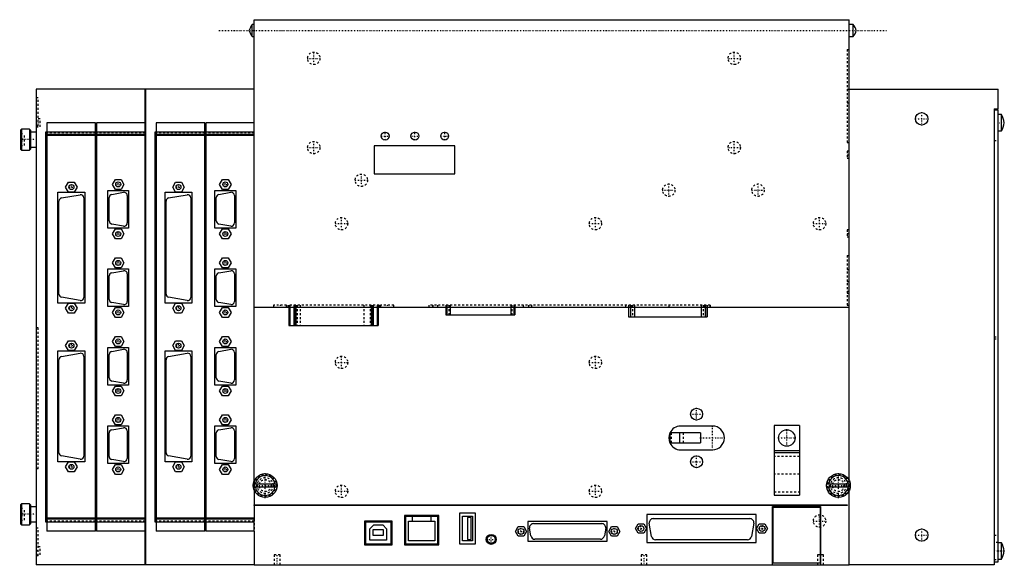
# Model space of a CAD drawing. Extents: x -119 to 377, y 0 to 275.
import ezdxf

# ---------------------------------------------------------------- set-up
doc = ezdxf.new("R2010")
doc.units = 0
doc.linetypes.add('CENTER', pattern=[1.5, 0.45, -0.5, 0.05, -0.5])
doc.linetypes.add('DASHED', pattern=[2, 1, -1])
for name, color, linetype in [('AM_0', 7, 'CONTINUOUS'), ('AM_3', 7, 'DASHED'), ('AM_7', 7, 'CENTER')]:
    doc.layers.add(name, color=color, linetype=linetype)

msp = doc.modelspace()

# ---------------------------------------------------------------- linework, layer by layer
at = {"layer": 'AM_0', "color": 7, "linetype": 'CONTINUOUS'}
for p, q in [((-1, 275), (299, 275)), ((-1, 42.4), (-1, 275)), ((299, 42.4), (299, 275)), ((-1, 272.5), (-2, 272.5)), ((-2, 266.5), (-2, 272.5)), ((301, 272.5), (299, 272.5)), ((301, 266.5), (301, 272.5)), ((-2, 266.5), (-1, 266.5)), ((299, 266.5), (301, 266.5)), ((-111, 240), (-111, 0)), ((-1, 240), (-111, 240)), ((-56, 0.1), (-56, 239.9)), ((-56, 239.9), (-55.9, 239.9)), ((-55.9, 239.9), (-55.9, 0.1)), ((299, 240), (374, 240)), ((374, 230), (374, 240)), ((372, 230), (372, 0)), ((372, 230), (374, 230)), ((372, 229.5), (374, 229.5)), ((374, 1.5), (374, 229.5)), ((375.7, 227.15), (374, 227.15)), ((375.7, 218.85), (375.7, 227.15)), ((-118.37, 219.79), (-118.87, 219.29)), ((-118.87, 219.29), (-118.87, 209.71)), ((-114.37, 219.79), (-118.37, 219.79)), ((-118.37, 219.79), (-118.37, 209.21)), ((-113.87, 219.29), (-114.37, 219.79)), ((-114.37, 219.79), (-114.37, 209.21)), ((-113.87, 219.29), (-113.87, 209.71)), ((-106, 218.5), (-56, 218.5)), ((-106, 21.5), (-106, 218.5)), ((-105.5, 223), (-105.5, 17)), ((-81, 223), (-105.5, 223)), ((-81, 17), (-81, 223)), ((-80.5, 223), (-80.5, 17)), ((-56, 223), (-80.5, 223)), ((-51, 218.5), (-1, 218.5)), ((-51, 21.5), (-51, 218.5)), ((-50.5, 223), (-50.5, 17)), ((-26, 223), (-50.5, 223)), ((-26, 17), (-26, 223)), ((-25.5, 223), (-25.5, 17)), ((-1, 223), (-25.5, 223)), ((374, 218.85), (375.7, 218.85)), ((-111, 218.25), (-113.87, 218.25)), ((-81, 217), (-105.5, 217)), ((-81, 216.5), (-105.5, 216.5)), ((-56, 217), (-80.5, 217)), ((-56, 216.5), (-80.5, 216.5)), ((-26, 217), (-50.5, 217)), ((-26, 216.5), (-50.5, 216.5)), ((-1, 217), (-25.5, 217)), ((-1, 216.5), (-25.5, 216.5)), ((-118.87, 209.71), (-118.37, 209.21)), ((-118.37, 209.21), (-114.37, 209.21)), ((-114.37, 209.21), (-113.87, 209.71)), ((-113.87, 210.75), (-111, 210.75)), ((59.5, 211.3), (59.5, 197.3)), ((100.1, 211.3), (59.5, 211.3)), ((100.1, 197.3), (100.1, 211.3)), ((-72.49, 191.9), (-71.04, 194.4)), ((-71.04, 194.4), (-68.16, 194.4)), ((-68.16, 194.4), (-66.71, 191.9)), ((-18.49, 191.9), (-17.04, 194.4)), ((-17.04, 194.4), (-14.16, 194.4)), ((-14.16, 194.4), (-12.71, 191.9)), ((59.5, 197.3), (100.1, 197.3)), ((-96.09, 190.56), (-94.64, 193.06)), ((-94.64, 188.06), (-96.09, 190.56)), ((-94.64, 193.06), (-91.76, 193.06)), ((-91.76, 193.06), (-90.31, 190.56)), ((-90.31, 190.56), (-91.76, 188.06)), ((-74.85, 188.9), (-64.35, 188.9)), ((-74.85, 169.9), (-74.85, 188.9)), ((-71.04, 189.4), (-72.49, 191.9)), ((-68.16, 189.4), (-71.04, 189.4)), ((-66.71, 191.9), (-68.16, 189.4)), ((-64.35, 188.9), (-64.35, 169.9)), ((-42.09, 190.56), (-40.64, 193.06)), ((-40.64, 188.06), (-42.09, 190.56)), ((-40.64, 193.06), (-37.76, 193.06)), ((-37.76, 193.06), (-36.31, 190.56)), ((-36.31, 190.56), (-37.76, 188.06)), ((-20.85, 188.9), (-10.35, 188.9)), ((-20.85, 169.9), (-20.85, 188.9)), ((-17.04, 189.4), (-18.49, 191.9)), ((-14.16, 189.4), (-17.04, 189.4)), ((-12.71, 191.9), (-14.16, 189.4)), ((-10.35, 188.9), (-10.35, 169.9)), ((-99.95, 132), (-99.95, 188)), ((-99.95, 188), (-86.45, 188)), ((-98.16, 185.07), (-88.8, 186.72)), ((-91.76, 188.06), (-94.64, 188.06)), ((-86.92, 185.14), (-86.92, 134.89)), ((-86.45, 188), (-86.45, 132)), ((-74.14, 173.5), (-74.14, 185.3)), ((-72.82, 186.87), (-66.88, 187.92)), ((-65, 186.34), (-65, 172.46)), ((-45.95, 132), (-45.95, 188)), ((-45.95, 188), (-32.45, 188)), ((-44.16, 185.07), (-34.8, 186.72)), ((-37.76, 188.06), (-40.64, 188.06)), ((-32.92, 185.14), (-32.92, 134.89)), ((-32.45, 188), (-32.45, 132)), ((-20.14, 173.5), (-20.14, 185.3)), ((-18.82, 186.87), (-12.88, 187.92)), ((-11, 186.34), (-11, 172.46)), ((-99.48, 136.54), (-99.48, 183.49)), ((-45.48, 136.54), (-45.48, 183.49)), ((-64.35, 169.9), (-74.85, 169.9)), ((-66.88, 170.88), (-72.82, 171.93)), ((-72.49, 166.91), (-71.04, 169.41)), ((-71.04, 169.41), (-68.16, 169.41)), ((-68.16, 169.41), (-66.71, 166.91)), ((-10.35, 169.9), (-20.85, 169.9)), ((-12.88, 170.88), (-18.82, 171.93)), ((-18.49, 166.91), (-17.04, 169.41)), ((-17.04, 169.41), (-14.16, 169.41)), ((-14.16, 169.41), (-12.71, 166.91)), ((-71.04, 164.41), (-72.49, 166.91)), ((-68.16, 164.41), (-71.04, 164.41)), ((-66.71, 166.91), (-68.16, 164.41)), ((-17.04, 164.41), (-18.49, 166.91)), ((-14.16, 164.41), (-17.04, 164.41)), ((-12.71, 166.91), (-14.16, 164.41)), ((-72.49, 152.29), (-71.04, 154.79)), ((-71.04, 154.79), (-68.16, 154.79)), ((-68.16, 154.79), (-66.71, 152.29)), ((-18.49, 152.29), (-17.04, 154.79)), ((-17.04, 154.79), (-14.16, 154.79)), ((-14.16, 154.79), (-12.71, 152.29)), ((-74.85, 149.3), (-64.35, 149.3)), ((-74.85, 130.3), (-74.85, 149.3)), ((-71.04, 149.79), (-72.49, 152.29)), ((-68.16, 149.79), (-71.04, 149.79)), ((-66.71, 152.29), (-68.16, 149.79)), ((-64.35, 149.3), (-64.35, 130.3)), ((-20.85, 149.3), (-10.35, 149.3)), ((-20.85, 130.3), (-20.85, 149.3)), ((-17.04, 149.79), (-18.49, 152.29)), ((-14.16, 149.79), (-17.04, 149.79)), ((-12.71, 152.29), (-14.16, 149.79)), ((-10.35, 149.3), (-10.35, 130.3)), ((-74.14, 133.9), (-74.14, 145.7)), ((-72.82, 147.27), (-66.88, 148.32)), ((-65, 146.74), (-65, 132.86)), ((-20.14, 133.9), (-20.14, 145.7)), ((-18.82, 147.27), (-12.88, 148.32)), ((-11, 146.74), (-11, 132.86)), ((-88.8, 133.31), (-98.16, 134.96)), ((-34.8, 133.31), (-44.16, 134.96)), ((-86.45, 132), (-99.95, 132)), ((-96.09, 129.44), (-94.64, 131.94)), ((-94.64, 126.94), (-96.09, 129.44)), ((-94.64, 131.94), (-91.76, 131.94)), ((-91.76, 131.94), (-90.31, 129.44)), ((-90.31, 129.44), (-91.76, 126.94)), ((-64.35, 130.3), (-74.85, 130.3)), ((-66.88, 131.28), (-72.82, 132.33)), ((-72.49, 127.31), (-71.04, 129.81)), ((-71.04, 129.81), (-68.16, 129.81)), ((-68.16, 129.81), (-66.71, 127.31)), ((-32.45, 132), (-45.95, 132)), ((-42.09, 129.44), (-40.64, 131.94)), ((-40.64, 126.94), (-42.09, 129.44)), ((-40.64, 131.94), (-37.76, 131.94)), ((-37.76, 131.94), (-36.31, 129.44)), ((-36.31, 129.44), (-37.76, 126.94)), ((-10.35, 130.3), (-20.85, 130.3)), ((-12.88, 131.28), (-18.82, 132.33)), ((-18.49, 127.31), (-17.04, 129.81)), ((-17.04, 129.81), (-14.16, 129.81)), ((-14.16, 129.81), (-12.71, 127.31)), ((-1, 130), (299, 130)), ((16.5, 130), (16.5, 120.8)), ((17, 130), (17, 120.8)), ((19, 130), (19, 120.8)), ((19.5, 130), (19.5, 120.8)), ((20, 130), (20, 120.8)), ((58, 130), (58, 120.8)), ((58.5, 130), (58.5, 120.8)), ((59, 130), (59, 120.8)), ((61, 130), (61, 120.8)), ((61.5, 130), (61.5, 120.8)), ((95.56, 130), (95.56, 126.11)), ((95.58, 130), (95.58, 126.11)), ((96.15, 130), (96.15, 126.11)), ((97.72, 130), (97.72, 126.11)), ((128.28, 130), (128.28, 126.11)), ((129.85, 130), (129.85, 126.11)), ((130.42, 130), (130.42, 126.11)), ((130.44, 126.11), (130.44, 130)), ((187.72, 130), (187.72, 125.1)), ((187.75, 130), (187.75, 125.1)), ((188.71, 130), (188.71, 125.1)), ((190.68, 130), (190.68, 125.1)), ((224.34, 130), (224.34, 125.1)), ((226.31, 130), (226.31, 125.1)), ((227.27, 130), (227.27, 125.1)), ((227.3, 125.1), (227.3, 130)), ((-91.76, 126.94), (-94.64, 126.94)), ((-71.04, 124.81), (-72.49, 127.31)), ((-68.16, 124.81), (-71.04, 124.81)), ((-66.71, 127.31), (-68.16, 124.81)), ((-37.76, 126.94), (-40.64, 126.94)), ((-17.04, 124.81), (-18.49, 127.31)), ((-14.16, 124.81), (-17.04, 124.81)), ((-12.71, 127.31), (-14.16, 124.81)), ((95.56, 126.11), (130.44, 126.11)), ((187.72, 125.1), (227.3, 125.1)), ((16.5, 120.8), (61.5, 120.8)), ((-72.49, 112.69), (-71.04, 115.19)), ((-71.04, 115.19), (-68.16, 115.19)), ((-68.16, 115.19), (-66.71, 112.69)), ((-18.49, 112.69), (-17.04, 115.19)), ((-17.04, 115.19), (-14.16, 115.19)), ((-14.16, 115.19), (-12.71, 112.69)), ((-96.09, 110.56), (-94.64, 113.06)), ((-94.64, 108.06), (-96.09, 110.56)), ((-94.64, 113.06), (-91.76, 113.06)), ((-91.76, 113.06), (-90.31, 110.56)), ((-90.31, 110.56), (-91.76, 108.06)), ((-74.85, 109.7), (-64.35, 109.7)), ((-74.85, 90.7), (-74.85, 109.7)), ((-71.04, 110.19), (-72.49, 112.69)), ((-68.16, 110.19), (-71.04, 110.19)), ((-66.71, 112.69), (-68.16, 110.19)), ((-64.35, 109.7), (-64.35, 90.7)), ((-42.09, 110.56), (-40.64, 113.06)), ((-40.64, 108.06), (-42.09, 110.56)), ((-40.64, 113.06), (-37.76, 113.06)), ((-37.76, 113.06), (-36.31, 110.56)), ((-36.31, 110.56), (-37.76, 108.06)), ((-20.85, 109.7), (-10.35, 109.7)), ((-20.85, 90.7), (-20.85, 109.7)), ((-17.04, 110.19), (-18.49, 112.69)), ((-14.16, 110.19), (-17.04, 110.19)), ((-12.71, 112.69), (-14.16, 110.19)), ((-10.35, 109.7), (-10.35, 90.7)), ((-99.95, 52), (-99.95, 108)), ((-99.95, 108), (-86.45, 108)), ((-98.16, 105.07), (-88.8, 106.72)), ((-91.76, 108.06), (-94.64, 108.06)), ((-86.92, 105.14), (-86.92, 54.89)), ((-86.45, 108), (-86.45, 52)), ((-74.14, 94.3), (-74.14, 106.1)), ((-72.82, 107.67), (-66.88, 108.72)), ((-65, 107.14), (-65, 93.26)), ((-45.95, 52), (-45.95, 108)), ((-45.95, 108), (-32.45, 108)), ((-44.16, 105.07), (-34.8, 106.72)), ((-37.76, 108.06), (-40.64, 108.06)), ((-32.92, 105.14), (-32.92, 54.89)), ((-32.45, 108), (-32.45, 52)), ((-20.14, 94.3), (-20.14, 106.1)), ((-18.82, 107.67), (-12.88, 108.72)), ((-11, 107.14), (-11, 93.26)), ((-99.48, 56.54), (-99.48, 103.49)), ((-45.48, 56.54), (-45.48, 103.49)), ((-64.35, 90.7), (-74.85, 90.7)), ((-66.88, 91.68), (-72.82, 92.73)), ((-72.49, 87.7), (-71.04, 90.2)), ((-71.04, 90.2), (-68.16, 90.2)), ((-68.16, 90.2), (-66.71, 87.7)), ((-10.35, 90.7), (-20.85, 90.7)), ((-12.88, 91.68), (-18.82, 92.73)), ((-18.49, 87.7), (-17.04, 90.2)), ((-17.04, 90.2), (-14.16, 90.2)), ((-14.16, 90.2), (-12.71, 87.7)), ((-71.04, 85.2), (-72.49, 87.7)), ((-68.16, 85.2), (-71.04, 85.2)), ((-66.71, 87.7), (-68.16, 85.2)), ((-17.04, 85.2), (-18.49, 87.7)), ((-14.16, 85.2), (-17.04, 85.2)), ((-12.71, 87.7), (-14.16, 85.2)), ((-72.49, 73.09), (-71.04, 75.59)), ((-71.04, 75.59), (-68.16, 75.59)), ((-68.16, 75.59), (-66.71, 73.09)), ((-18.49, 73.09), (-17.04, 75.59)), ((-17.04, 75.59), (-14.16, 75.59)), ((-14.16, 75.59), (-12.71, 73.09)), ((-74.85, 70.1), (-64.35, 70.1)), ((-74.85, 51.1), (-74.85, 70.1)), ((-71.04, 70.59), (-72.49, 73.09)), ((-68.16, 70.59), (-71.04, 70.59)), ((-66.71, 73.09), (-68.16, 70.59)), ((-64.35, 70.1), (-64.35, 51.1)), ((-20.85, 70.1), (-10.35, 70.1)), ((-20.85, 51.1), (-20.85, 70.1)), ((-17.04, 70.59), (-18.49, 73.09)), ((-14.16, 70.59), (-17.04, 70.59)), ((-12.71, 73.09), (-14.16, 70.59)), ((-10.35, 70.1), (-10.35, 51.1)), ((230, 70), (214, 70)), ((261.15, 70.3), (261.15, 35.1)), ((273.85, 70.3), (261.15, 70.3)), ((273.85, 70.3), (273.85, 35.1)), ((-74.17, 54.7), (-74.17, 66.5)), ((-72.85, 68.07), (-66.91, 69.12)), ((-65.03, 67.54), (-65.03, 53.66)), ((-20.14, 54.7), (-20.14, 66.5)), ((-18.82, 68.07), (-12.88, 69.12)), ((-11, 67.54), (-11, 53.66)), ((208.5, 66.5), (208.5, 61.5)), ((223.94, 66.5), (208.5, 66.5)), ((213.62, 61.5), (213.62, 66.5)), ((223.94, 66.5), (223.94, 61.5)), ((208.5, 61.5), (223.94, 61.5)), ((-88.8, 53.31), (-98.16, 54.96)), ((-34.8, 53.31), (-44.16, 54.96)), ((214, 58), (230, 58)), ((273.85, 57.5), (261.15, 57.5)), ((273.85, 56.5), (261.15, 56.5)), ((-86.45, 52), (-99.95, 52)), ((-96.09, 49.44), (-94.64, 51.94)), ((-94.64, 51.94), (-91.76, 51.94)), ((-91.76, 51.94), (-90.31, 49.44)), ((-64.35, 51.1), (-74.85, 51.1)), ((-66.91, 52.08), (-72.85, 53.13)), ((-72.49, 48.1), (-71.04, 50.6)), ((-71.04, 50.6), (-68.16, 50.6)), ((-68.16, 50.6), (-66.71, 48.1)), ((-32.45, 52), (-45.95, 52)), ((-42.09, 49.44), (-40.64, 51.94)), ((-40.64, 51.94), (-37.76, 51.94)), ((-37.76, 51.94), (-36.31, 49.44)), ((-10.35, 51.1), (-20.85, 51.1)), ((-12.88, 52.08), (-18.82, 53.13)), ((-18.49, 48.1), (-17.04, 50.6)), ((-17.04, 50.6), (-14.16, 50.6)), ((-14.16, 50.6), (-12.71, 48.1)), ((-94.64, 46.94), (-96.09, 49.44)), ((-91.76, 46.94), (-94.64, 46.94)), ((-90.31, 49.44), (-91.76, 46.94)), ((-71.04, 45.6), (-72.49, 48.1)), ((-68.16, 45.6), (-71.04, 45.6)), ((-66.71, 48.1), (-68.16, 45.6)), ((-40.64, 46.94), (-42.09, 49.44)), ((-37.76, 46.94), (-40.64, 46.94)), ((-36.31, 49.44), (-37.76, 46.94)), ((-17.04, 45.6), (-18.49, 48.1)), ((-14.16, 45.6), (-17.04, 45.6)), ((-12.71, 48.1), (-14.16, 45.6)), ((-1.43, 40.9), (10.43, 40.9)), ((287.57, 40.9), (299.43, 40.9)), ((10.43, 39.1), (-1.43, 39.1)), ((-1, 37.6), (-1, 30.2)), ((261.15, 35.1), (273.85, 35.1)), ((299.43, 39.1), (287.57, 39.1)), ((299, 0), (299, 37.6)), ((-118.37, 30.79), (-118.87, 30.29)), ((-118.87, 30.29), (-118.87, 20.7)), ((-114.37, 30.79), (-118.37, 30.79)), ((-118.37, 30.79), (-118.37, 20.2)), ((-113.87, 30.29), (-114.37, 30.79)), ((-114.37, 30.79), (-114.37, 20.2)), ((-113.87, 30.29), (-113.87, 20.7)), ((-1, 30), (-1, 30.2)), ((-1, 30.2), (298, 30.2)), ((298, 30), (-1, 30)), ((-1, 30), (-1, 23)), ((298, 30.2), (298, 30)), ((-111, 29.25), (-113.87, 29.25)), ((92, 24.9), (74.8, 24.9)), ((74.8, 24.9), (74.8, 10.1)), ((92, 10.1), (92, 24.9)), ((110.55, 26.05), (102.45, 26.05)), ((102.45, 26.05), (102.45, 10.55)), ((110.55, 10.55), (110.55, 26.05)), ((252, 25.4), (197, 25.4)), ((197, 25.4), (197, 11.2)), ((252, 11.2), (252, 25.4)), ((260.3, 29.5), (284.5, 29.5)), ((260.3, 0), (260.3, 29.5)), ((260.4, 29), (260.4, 1)), ((284.4, 29), (260.4, 29)), ((284.4, 1), (284.4, 29)), ((284.5, 29.5), (284.5, 0)), ((-118.87, 20.7), (-118.37, 20.2)), ((-118.37, 20.2), (-114.37, 20.2)), ((-114.37, 20.2), (-113.87, 20.7)), ((-113.87, 21.75), (-111, 21.75)), ((-56, 21.5), (-106, 21.5)), ((-81, 23.5), (-105.5, 23.5)), ((-81, 23), (-105.5, 23)), ((-56, 23.5), (-80.5, 23.5)), ((-56, 23), (-80.5, 23)), ((-1, 21.5), (-51, 21.5)), ((-26, 23.5), (-50.5, 23.5)), ((-26, 23), (-50.5, 23)), ((-1, 23.5), (-25.5, 23.5)), ((-1, 23), (-25.5, 23)), ((-1, 17), (-1, 23)), ((68.5, 22.1), (54.5, 22.1)), ((54.5, 22.1), (54.5, 10.1)), ((55, 21.6), (55, 10.6)), ((68, 21.6), (55, 21.6)), ((57.25, 18.2), (59.25, 20.2)), ((59.25, 20.2), (63.75, 20.2)), ((63.75, 20.2), (65.75, 18.2)), ((68, 10.6), (68, 21.6)), ((68.5, 10.1), (68.5, 22.1)), ((91.53, 24.44), (75.27, 24.44)), ((75.27, 24.44), (75.27, 10.6)), ((76.77, 12.1), (76.77, 21.94)), ((76.77, 21.94), (90.03, 21.94)), ((78.77, 21.94), (78.77, 24.44)), ((88.03, 24.44), (88.03, 21.94)), ((90.03, 21.94), (90.03, 12.1)), ((91.53, 10.6), (91.53, 24.44)), ((103.95, 24.55), (109.05, 24.55)), ((103.95, 12.05), (103.95, 24.55)), ((106.5, 23.85), (106.5, 12.75)), ((108.3, 23.85), (106.5, 23.85)), ((108.3, 12.75), (108.3, 23.85)), ((109.05, 24.55), (109.05, 12.05)), ((177, 21.85), (137, 21.85)), ((137, 21.85), (137, 11.85)), ((139.78, 20.8), (174.22, 20.8)), ((177, 11.85), (177, 21.85)), ((191.17, 18.3), (192.56, 20.7)), ((192.56, 20.7), (195.33, 20.7)), ((195.33, 20.7), (196.72, 18.3)), ((199.34, 14.33), (198.16, 20.98)), ((200.13, 23.32), (248.87, 23.32)), ((250.84, 20.98), (249.66, 14.33)), ((252.25, 18.3), (253.64, 20.7)), ((253.64, 20.7), (256.41, 20.7)), ((256.41, 20.7), (257.8, 18.3)), ((-81, 17), (-105.5, 17)), ((-56, 17), (-80.5, 17)), ((-26, 17), (-50.5, 17)), ((-1, 17), (-25.5, 17)), ((-1, 17), (-1, 0)), ((57.25, 12.4), (57.25, 18.2)), ((58.85, 17.7), (58.85, 14.9)), ((64.15, 17.7), (58.85, 17.7)), ((58.85, 14.9), (64.15, 14.9)), ((64.15, 14.9), (64.15, 17.7)), ((65.75, 18.2), (65.75, 12.4)), ((130.71, 16.85), (132.09, 19.25)), ((132.09, 14.45), (130.71, 16.85)), ((132.09, 19.25), (134.87, 19.25)), ((134.87, 19.25), (136.25, 16.85)), ((136.25, 16.85), (134.87, 14.45)), ((138.5, 14.55), (137.81, 18.45)), ((176.19, 18.45), (175.5, 14.55)), ((177.75, 16.85), (179.13, 19.25)), ((179.13, 14.45), (177.75, 16.85)), ((179.13, 19.25), (181.91, 19.25)), ((181.91, 19.25), (183.29, 16.85)), ((183.29, 16.85), (181.91, 14.45)), ((192.56, 15.9), (191.17, 18.3)), ((195.33, 15.9), (192.56, 15.9)), ((196.72, 18.3), (195.33, 15.9)), ((253.64, 15.9), (252.25, 18.3)), ((256.41, 15.9), (253.64, 15.9)), ((257.8, 18.3), (256.41, 15.9)), ((54.5, 10.1), (68.5, 10.1)), ((55, 10.6), (68, 10.6)), ((65.75, 12.4), (57.25, 12.4)), ((74.8, 10.1), (92, 10.1)), ((75.27, 10.6), (91.53, 10.6)), ((90.03, 12.1), (76.77, 12.1)), ((102.45, 10.55), (110.55, 10.55)), ((109.05, 12.05), (103.95, 12.05)), ((106.5, 12.75), (108.3, 12.75)), ((134.87, 14.45), (132.09, 14.45)), ((137, 11.85), (177, 11.85)), ((173.53, 12.9), (140.47, 12.9)), ((181.91, 14.45), (179.13, 14.45)), ((197, 11.2), (252, 11.2)), ((247.69, 12.68), (201.31, 12.68)), ((375.7, 11.15), (374, 11.15)), ((375.7, 2.85), (375.7, 11.15)), ((-55.9, 0.1), (-56, 0.1)), ((-1, 0), (299, 0)), ((260.4, 1), (284.4, 1)), ((372, 0), (299, 0)), ((372, 1.5), (374, 1.5)), ((374, 2.85), (375.7, 2.85)), ((-1, 0), (-111, 0))]:
    msp.add_line(p, q, dxfattribs=at)
for centre, radius in [((335.5, 225), 3.15), ((65, 216.3), 2), ((80, 216.3), 2), ((95, 216.3), 2), ((-93.2, 190.56), 1.25), ((-69.6, 191.9), 1.25), ((-39.2, 190.56), 1.25), ((-15.6, 191.9), 1.25), ((-69.6, 166.91), 1.25), ((-15.6, 166.91), 1.25), ((-69.6, 152.29), 1.25), ((-15.6, 152.29), 1.25), ((-93.2, 129.44), 1.25), ((-39.2, 129.44), 1.25), ((-69.6, 127.31), 1.25), ((-15.6, 127.31), 1.25), ((-93.2, 110.56), 1.25), ((-69.6, 112.69), 1.25), ((-39.2, 110.56), 1.25), ((-15.6, 112.69), 1.25), ((-69.6, 87.7), 1.25), ((-15.6, 87.7), 1.25), ((222, 76), 3), ((-69.6, 73.09), 1.25), ((-15.6, 73.09), 1.25), ((267.5, 64), 4.15), ((222, 52), 3), ((-93.2, 49.44), 1.25), ((-39.2, 49.44), 1.25), ((-69.6, 48.1), 1.25), ((-15.6, 48.1), 1.25), ((4.5, 40), 6), ((293.5, 40), 6), ((118.5, 12.85), 2.53), ((133.48, 16.85), 1.5), ((180.52, 16.85), 1.5), ((193.94, 18.3), 1.5), ((255.03, 18.3), 1.5), ((335.5, 15), 3.15), ((118.5, 12.85), 2)]:
    msp.add_circle(centre, radius, dxfattribs=at)
for centre, radius, start, end in [((2.4, 268.42), 6, 137.2041, 169.6658), ((2.4, 270.58), 6, 190.3342, 222.7959), ((296.6, 268.42), 6, 10.3342, 42.7959), ((296.6, 270.58), 6, 317.2041, 349.6658), ((367.04, 222.16), 10, 4.8345, 29.9522), ((367.04, 223.84), 10, 330.0478, 355.1655), ((-97.88, 183.49), 1.6, 100, 180), ((-88.52, 185.14), 1.6, 0, 100), ((-72.54, 185.3), 1.6, 100, 180), ((-66.6, 186.34), 1.6, 0, 100), ((-43.88, 183.49), 1.6, 100, 180), ((-34.52, 185.14), 1.6, 0, 100), ((-18.54, 185.3), 1.6, 100, 180), ((-12.6, 186.34), 1.6, 0, 100), ((-72.54, 173.5), 1.6, 180, 260), ((-66.6, 172.46), 1.6, 260, 0), ((-18.54, 173.5), 1.6, 180, 260), ((-12.6, 172.46), 1.6, 260, 0), ((-72.54, 145.7), 1.6, 100, 180), ((-66.6, 146.74), 1.6, 0, 100), ((-18.54, 145.7), 1.6, 100, 180), ((-12.6, 146.74), 1.6, 0, 100), ((-97.88, 136.54), 1.6, 180, 260), ((-88.52, 134.89), 1.6, 260, 0), ((-43.88, 136.54), 1.6, 180, 260), ((-34.52, 134.89), 1.6, 260, 0), ((-72.54, 133.9), 1.6, 180, 260), ((-66.6, 132.86), 1.6, 260, 0), ((-18.54, 133.9), 1.6, 180, 260), ((-12.6, 132.86), 1.6, 260, 0), ((-97.88, 103.49), 1.6, 100, 180), ((-88.52, 105.14), 1.6, 0, 100), ((-72.54, 106.1), 1.6, 100, 180), ((-66.6, 107.14), 1.6, 0, 100), ((-43.88, 103.49), 1.6, 100, 180), ((-34.52, 105.14), 1.6, 0, 100), ((-18.54, 106.1), 1.6, 100, 180), ((-12.6, 107.14), 1.6, 0, 100), ((-72.54, 94.3), 1.6, 180, 260), ((-66.6, 93.26), 1.6, 260, 0), ((-18.54, 94.3), 1.6, 180, 260), ((-12.6, 93.26), 1.6, 260, 0), ((214, 64), 6, 90, 155.3757), ((230, 64), 6, 270, 90), ((-72.57, 66.5), 1.6, 100, 180), ((-66.63, 67.54), 1.6, 0, 100), ((-18.54, 66.5), 1.6, 100, 180), ((-12.6, 67.54), 1.6, 0, 100), ((214, 64), 6, 156.4435, 203.5565), ((214, 64), 6, 204.6243, 270), ((-97.88, 56.54), 1.6, 180, 260), ((-88.52, 54.89), 1.6, 260, 0), ((-72.57, 54.7), 1.6, 180, 260), ((-43.88, 56.54), 1.6, 180, 260), ((-34.52, 54.89), 1.6, 260, 0), ((-18.54, 54.7), 1.6, 180, 260), ((-66.63, 53.66), 1.6, 260, 0), ((-12.6, 53.66), 1.6, 260, 0), ((4.5, 40), 5, 10.3698, 169.6302), ((293.5, 40), 5, 10.3698, 169.6302), ((4.5, 40), 5, 190.3698, 349.6302), ((293.5, 40), 5, 190.3698, 349.6302), ((139.78, 18.8), 2, 90, 190), ((174.22, 18.8), 2, 350, 90), ((200.13, 21.32), 2, 90, 190), ((248.87, 21.32), 2, 350, 90), ((140.47, 14.9), 2, 190, 270), ((173.53, 14.9), 2, 270, 350), ((201.31, 14.67), 2, 190, 270), ((247.69, 14.67), 2, 270, 350), ((367.04, 6.16), 10, 4.8345, 29.9522), ((367.04, 7.84), 10, 330.0478, 355.1655)]:
    msp.add_arc(centre, radius, start, end, dxfattribs=at)
at = {"layer": 'AM_3', "color": 6, "linetype": 'DASHED'}
for p, q in [((298, 260), (298, 213)), ((298, 260), (299, 260)), ((298, 240), (299, 240)), ((-110, 235.5), (-111, 235.5)), ((-110, 221.5), (-110, 235.5)), ((298, 233), (299, 233)), ((-109, 225), (-111, 225)), ((-109, 221), (-109, 225)), ((-110, 221.5), (-111, 221.5)), ((-111, 221), (-109, 221)), ((-118.87, 217.5), (-116.87, 217.5)), ((-118.87, 215.1), (-116.87, 215.1)), ((-118.87, 213.9), (-116.87, 213.9)), ((-116.87, 211.5), (-116.87, 217.5)), ((-81, 218), (-105.5, 218)), ((-56, 218), (-80.5, 218)), ((-26, 218), (-50.5, 218)), ((-1, 218), (-25.5, 218)), ((372, 214), (374, 214)), ((-118.87, 211.5), (-116.87, 211.5)), ((298, 213), (299, 213)), ((299, 208.65), (298, 208.65)), ((298, 208.65), (298, 205.15)), ((298, 205.15), (299, 205.15)), ((299, 168.95), (298, 168.95)), ((298, 168.95), (298, 165.45)), ((298, 165.45), (299, 165.45)), ((298, 156), (298, 131)), ((298, 156), (299, 156)), ((298, 149), (299, 149)), ((298, 143), (299, 143)), ((298, 138), (299, 138)), ((298, 137), (299, 137)), ((8.7, 131), (8.7, 130)), ((15.3, 131), (8.7, 131)), ((15.3, 130), (15.3, 131)), ((16, 131), (16, 130)), ((62, 131), (16, 131)), ((16.5, 131), (16.5, 130)), ((17, 131), (17, 130)), ((19, 131), (19, 130)), ((19.5, 131), (19.5, 130)), ((20, 131), (20, 130)), ((20.6, 131), (20.6, 120.8)), ((22.1, 131), (22.1, 120.8)), ((54.3, 131), (54.3, 120.8)), ((57.4, 131), (57.4, 120.8)), ((58, 131), (58, 130)), ((58.5, 131), (58.5, 130)), ((59, 131), (59, 130)), ((61, 131), (61, 130)), ((61.5, 131), (61.5, 130)), ((62, 131), (62, 130)), ((62.7, 131), (62.7, 130)), ((69.3, 131), (62.7, 131)), ((69.3, 130), (69.3, 131)), ((87.03, 131), (87.03, 130)), ((228.81, 131), (87.03, 131)), ((88.78, 131), (88.78, 130)), ((89, 131), (89, 130)), ((91.45, 131), (91.45, 130)), ((95.56, 131), (95.56, 130)), ((95.58, 131), (95.58, 130)), ((96.15, 131), (96.15, 130)), ((97.16, 131), (97.16, 126.11)), ((97.72, 131), (97.72, 130)), ((128.28, 131), (128.28, 130)), ((128.84, 131), (128.84, 126.11)), ((129.85, 131), (129.85, 130)), ((130.42, 131), (130.42, 130)), ((130.44, 130), (130.44, 131)), ((134.54, 131), (134.54, 130)), ((137.22, 131), (137.22, 130)), ((138.97, 130), (138.97, 131)), ((186.21, 131), (186.21, 130)), ((186.24, 131), (186.24, 130)), ((187.72, 131), (187.72, 130)), ((187.75, 131), (187.75, 130)), ((187.79, 131), (187.79, 130)), ((187.81, 131), (187.81, 130)), ((188.71, 131), (188.71, 130)), ((189.36, 131), (189.36, 130)), ((189.72, 131), (189.72, 125.1)), ((190.68, 131), (190.68, 130)), ((208, 131), (208, 130)), ((224.34, 131), (224.34, 130)), ((225.3, 131), (225.3, 125.1)), ((225.66, 131), (225.66, 130)), ((226.31, 131), (226.31, 130)), ((227.21, 131), (227.21, 130)), ((227.23, 131), (227.23, 130)), ((227.27, 131), (227.27, 130)), ((227.3, 130), (227.3, 131)), ((228.78, 131), (228.78, 130)), ((228.81, 130), (228.81, 131)), ((298, 131), (299, 131)), ((-110, 119.5), (-111, 119.5)), ((-110, 48.5), (-110, 119.5)), ((372, 115), (374, 115)), ((372, 114), (374, 114)), ((209.38, 61.5), (209.38, 66.5)), ((215.46, 61.5), (215.46, 66.5)), ((273.85, 54.7), (261.15, 54.7)), ((-110, 48.5), (-111, 48.5)), ((273.85, 45.8), (261.15, 45.8)), ((-1, 42.4), (-1, 37.6)), ((299, 37.6), (299, 42.4)), ((261.15, 36.9), (273.85, 36.9)), ((-118.87, 28.5), (-116.87, 28.5)), ((-118.87, 26.1), (-116.87, 26.1)), ((-118.87, 24.9), (-116.87, 24.9)), ((-116.87, 22.5), (-116.87, 28.5)), ((-118.87, 22.5), (-116.87, 22.5)), ((-81, 22), (-105.5, 22)), ((-56, 22), (-80.5, 22)), ((-26, 22), (-50.5, 22)), ((-1, 22), (-25.5, 22)), ((-1, 23), (-1, 17)), ((-110, 18.5), (-111, 18.5)), ((-110, 4.5), (-110, 18.5)), ((372, 15), (374, 15)), ((374, 11.25), (372, 11.25)), ((-109, 9), (-111, 9)), ((-111, 5), (-109, 5)), ((-109, 5), (-109, 9)), ((9, 5), (9, 0)), ((12, 5), (9, 5)), ((12, 0), (12, 5)), ((194, 5), (194, 0)), ((197, 5), (194, 5)), ((197, 0), (197, 5)), ((283, 5), (283, 0)), ((286, 5), (283, 5)), ((286, 0), (286, 5)), ((-110, 4.5), (-111, 4.5)), ((372, 2.75), (374, 2.75))]:
    msp.add_line(p, q, dxfattribs=at)
for centre, radius in [((29, 255.5), 3.12), ((241, 255.5), 3.12), ((29, 210.5), 3.12), ((241, 210.5), 3.12), ((53, 194), 3.12), ((208, 189), 3.12), ((253, 189), 3.12), ((43, 172.1), 3.12), ((171, 172.1), 3.12), ((284, 172.1), 3.12), ((43, 102.1), 3.12), ((171, 102.1), 3.12), ((4.5, 40), 5.5), ((293.5, 40), 5.5), ((4.5, 40), 4), ((4.5, 40), 3), ((43, 37.1), 3.12), ((171, 37.1), 3.12), ((293.5, 40), 4), ((293.5, 40), 3), ((284, 22.1), 3.12)]:
    msp.add_circle(centre, radius, dxfattribs=at)
for start, end in [(155.3757, 156.4435), (203.5565, 204.6243)]:
    msp.add_arc((214, 64), 6, start, end, dxfattribs=at)
at = {"layer": 'AM_7', "color": 4, "linetype": 'CENTER'}
for p, q in [((-18.8, 269.5), (317.8, 269.5)), ((29, 252.22), (29, 258.78)), ((241, 252.22), (241, 258.78)), ((25.72, 255.5), (32.28, 255.5)), ((237.72, 255.5), (244.28, 255.5)), ((332.19, 225), (338.81, 225)), ((335.5, 221.69), (335.5, 228.31)), ((-108.9, 223), (-111.1, 223)), ((373.85, 223), (377.15, 223)), ((-110.61, 214.5), (-119.26, 214.5)), ((29, 207.22), (29, 213.78)), ((62.9, 216.3), (67.1, 216.3)), ((65, 214.2), (65, 218.4)), ((77.9, 216.3), (82.1, 216.3)), ((80, 214.2), (80, 218.4)), ((92.9, 216.3), (97.1, 216.3)), ((95, 214.2), (95, 218.4)), ((241, 207.22), (241, 213.78)), ((25.72, 210.5), (32.28, 210.5)), ((237.72, 210.5), (244.28, 210.5)), ((297.95, 206.9), (299.05, 206.9)), ((49.72, 194), (56.28, 194)), ((53, 190.72), (53, 197.28)), ((-94.51, 190.56), (-91.89, 190.56)), ((-93.2, 189.24), (-93.2, 191.87)), ((-70.91, 191.9), (-68.29, 191.9)), ((-69.6, 190.58), (-69.6, 193.21)), ((-40.51, 190.56), (-37.89, 190.56)), ((-39.2, 189.24), (-39.2, 191.87)), ((-16.91, 191.9), (-14.29, 191.9)), ((-15.6, 190.58), (-15.6, 193.21)), ((204.72, 189), (211.28, 189)), ((208, 185.72), (208, 192.28)), ((249.72, 189), (256.28, 189)), ((253, 185.72), (253, 192.28)), ((43, 168.82), (43, 175.38)), ((171, 168.82), (171, 175.38)), ((284, 168.82), (284, 175.38)), ((39.72, 172.1), (46.28, 172.1)), ((167.72, 172.1), (174.28, 172.1)), ((280.72, 172.1), (287.28, 172.1)), ((-70.91, 166.91), (-68.29, 166.91)), ((-69.6, 165.59), (-69.6, 168.22)), ((-16.91, 166.91), (-14.29, 166.91)), ((-15.6, 165.59), (-15.6, 168.22)), ((297.95, 167.2), (299.05, 167.2)), ((-70.91, 152.29), (-68.29, 152.29)), ((-69.6, 150.98), (-69.6, 153.61)), ((-16.91, 152.29), (-14.29, 152.29)), ((-15.6, 150.98), (-15.6, 153.61)), ((-94.51, 129.44), (-91.89, 129.44)), ((-93.2, 128.13), (-93.2, 130.76)), ((-40.51, 129.44), (-37.89, 129.44)), ((-39.2, 128.13), (-39.2, 130.76)), ((12, 131.05), (12, 129.95)), ((66, 131.05), (66, 129.95)), ((-70.91, 127.31), (-68.29, 127.31)), ((-69.6, 125.99), (-69.6, 128.62)), ((-16.91, 127.31), (-14.29, 127.31)), ((-15.6, 125.99), (-15.6, 128.62)), ((-94.51, 110.56), (-91.89, 110.56)), ((-93.2, 109.24), (-93.2, 111.87)), ((-70.91, 112.69), (-68.29, 112.69)), ((-69.6, 111.38), (-69.6, 114.01)), ((-40.51, 110.56), (-37.89, 110.56)), ((-39.2, 109.24), (-39.2, 111.87)), ((-16.91, 112.69), (-14.29, 112.69)), ((-15.6, 111.38), (-15.6, 114.01)), ((43, 98.82), (43, 105.38)), ((171, 98.82), (171, 105.38)), ((39.72, 102.1), (46.28, 102.1)), ((167.72, 102.1), (174.28, 102.1)), ((-70.91, 87.7), (-68.29, 87.7)), ((-69.6, 86.39), (-69.6, 89.02)), ((-16.91, 87.7), (-14.29, 87.7)), ((-15.6, 86.39), (-15.6, 89.02)), ((218.85, 76), (225.15, 76)), ((222, 72.85), (222, 79.15)), ((-70.91, 73.09), (-68.29, 73.09)), ((-69.6, 71.78), (-69.6, 74.41)), ((-16.91, 73.09), (-14.29, 73.09)), ((-15.6, 71.78), (-15.6, 74.41)), ((230, 57.7), (230, 70.3)), ((267.5, 59.64), (267.5, 68.36)), ((223.7, 64), (236.3, 64)), ((263.14, 64), (271.86, 64)), ((222, 48.85), (222, 55.15)), ((-93.2, 48.13), (-93.2, 50.76)), ((-39.2, 48.13), (-39.2, 50.76)), ((218.85, 52), (225.15, 52)), ((-94.51, 49.44), (-91.89, 49.44)), ((-70.91, 48.1), (-68.29, 48.1)), ((-69.6, 46.79), (-69.6, 49.42)), ((-40.51, 49.44), (-37.89, 49.44)), ((-16.91, 48.1), (-14.29, 48.1)), ((-15.6, 46.79), (-15.6, 49.42)), ((4.5, 33.7), (4.5, 46.3)), ((293.5, 33.7), (293.5, 46.3)), ((-1.8, 40), (10.8, 40)), ((43, 33.82), (43, 40.38)), ((171, 33.82), (171, 40.38)), ((287.2, 40), (299.8, 40)), ((39.72, 37.1), (46.28, 37.1)), ((167.72, 37.1), (174.28, 37.1)), ((-110.61, 25.5), (-119.26, 25.5)), ((284, 18.82), (284, 25.38)), ((193.94, 16.73), (193.94, 19.88)), ((255.03, 16.73), (255.03, 19.88)), ((280.72, 22.1), (287.28, 22.1)), ((118.5, 10.2), (118.5, 15.5)), ((131.91, 16.85), (135.06, 16.85)), ((133.48, 15.28), (133.48, 18.43)), ((178.94, 16.85), (182.09, 16.85)), ((180.52, 15.28), (180.52, 18.43)), ((192.37, 18.3), (195.52, 18.3)), ((253.45, 18.3), (256.6, 18.3)), ((332.19, 15), (338.81, 15)), ((335.5, 11.69), (335.5, 18.31)), ((115.85, 12.85), (121.15, 12.85)), ((-108.9, 7), (-111.1, 7)), ((10.5, -0.25), (10.5, 5.25)), ((195.5, -0.25), (195.5, 5.25)), ((284.5, -0.25), (284.5, 5.25)), ((371.9, 7), (377.15, 7))]:
    msp.add_line(p, q, dxfattribs=at)

doc.saveas('drawing.dxf')
